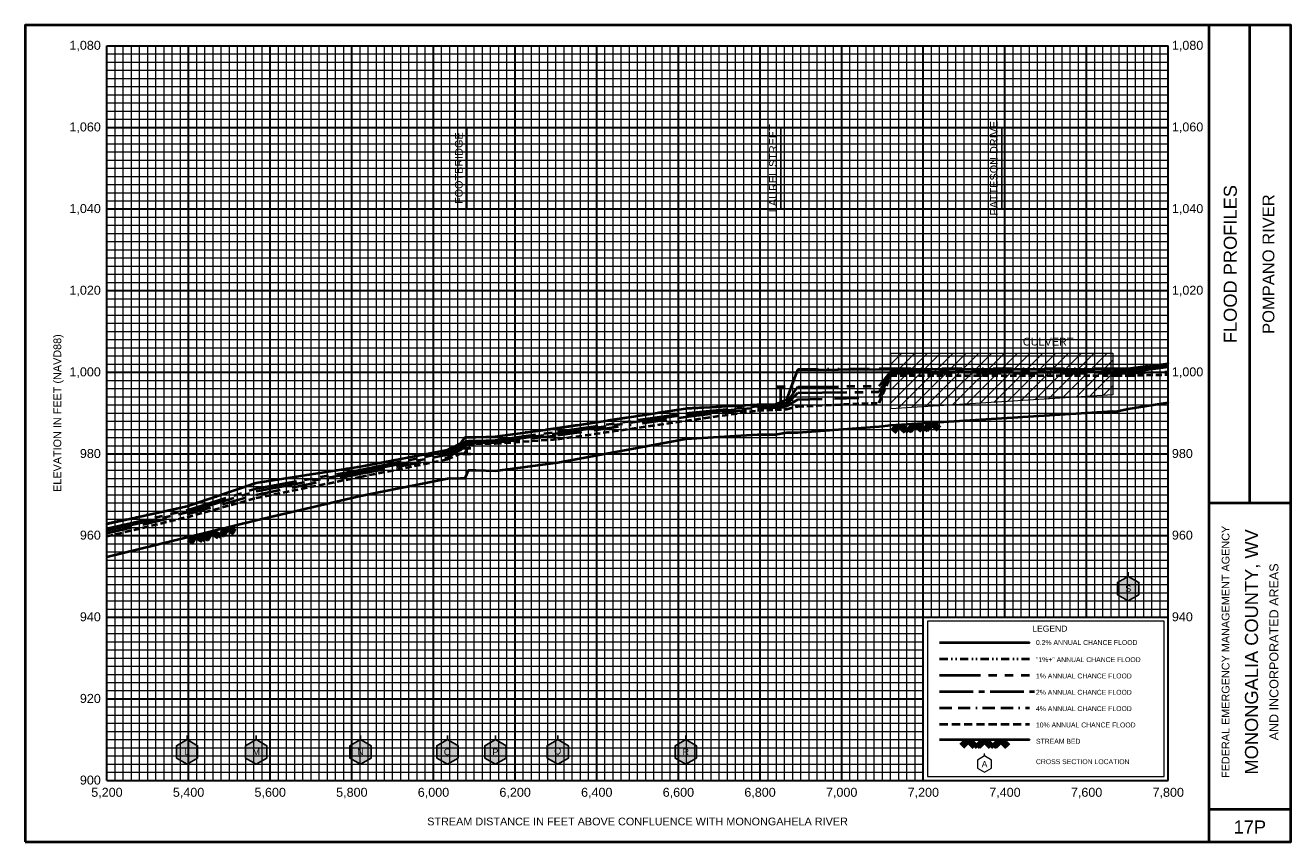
# Model space of a CAD drawing. Extents: x -200 to 18900, y -50 to 5850.
# Tile 5 of 7: x 7800 to 10900, y -50 to 1950. Entities that reach past the tile are written whole.
import ezdxf
from ezdxf.enums import TextEntityAlignment as Align

# ---------------------------------------------------------------- set-up
doc = ezdxf.new("R2010")
doc.units = 0
doc.header["$LTSCALE"] = 200
for name, pattern in [('BORDERX2', [3.5, 1, -0.5, 1, -0.5, 0, -0.5]), ('CENTER2', [1.125, 0.75, -0.125, 0.125, -0.125]), ('DIVIDE', [1.25, 0.5, -0.25, 0, -0.25, 0, -0.25]), ('HIDDEN', [0.375, 0.25, -0.125]), ('PHANTOM2', [1.25, 0.625, -0.125, 0.125, -0.125, 0.125, -0.125])]:
    doc.linetypes.add(name, pattern=pattern)
for name, color, linetype, lineweight in [('BORDERLINE', 7, 'Continuous', 40), ('BRIDGE', 7, 'Continuous', 40), ('CULVERT', 7, 'Continuous', 0), ('GRID_MAJOR', 7, 'Continuous', 30), ('GRID_MINOR', 7, 'Continuous', 5), ('GRIDS', 7, 'Continuous', 20), ('LEGEND_BOX', 7, 'Continuous', 20), ('LEGEND_XSEC', 7, 'Continuous', 20), ('ROCK', 5, 'Continuous', 40), ('STREAM', 5, 'Continuous', 40), ('TEXT', 7, 'Continuous', 25), ('WS10', 6, 'HIDDEN', 40), ('WS100', 2, 'PHANTOM2', 40), ('WS1PLUS', 1, 'DIVIDE', 40), ('WS25', 14, 'BORDERX2', 40), ('WS50', 143, 'CENTER2', 40), ('WS500', 4, 'Continuous', 40), ('XSEC', 7, 'Continuous', 25), ('XSECTEXTLINE', 7, 'Continuous', 25)]:
    doc.layers.add(name, color=color, linetype=linetype, lineweight=lineweight)
doc.styles.get("Standard").update_dxf_attribs({"font": 'Arial', "height": 20})

# ---------------------------------------------------------------- blocks, each defined once
blk = doc.blocks.new('BORDER')
at = {"layer": 'BORDERLINE', "transparency": 33554687}
blk.add_line((14, 3.4), (14, 9.25), dxfattribs=at)
blk.add_lwpolyline([(-1, -0.75), (14.5, -0.75), (14.5, 9.25), (-1, 9.25), (-1, -0.75)], close=True, dxfattribs=at)
for points in [[(13.5, -0.75), (13.5, 9.25)], [(13.5, 3.4), (14.5, 3.4)], [(13.5, -0.35), (14.5, -0.35)]]:
    blk.add_lwpolyline(points, dxfattribs=at)
at = {"layer": 'GRID_MAJOR', "linetype": 'Continuous', "transparency": 33554687}
for p, q in [((11, 2), (11, 9)), ((12, 2), (12, 9))]:
    blk.add_line(p, q, dxfattribs=at)
at = {"layer": 'GRID_MAJOR', "transparency": 33554687}
blk.add_line((0, 1), (10, 1), dxfattribs=at)
for points in [[(0, 0), (0, 9)], [(0, 9), (13, 9)], [(1, 0), (1, 9)], [(2, 0), (2, 9)], [(3, 0), (3, 9)], [(4, 0), (4, 9)], [(5, 0), (5, 9)], [(6, 0), (6, 9)], [(7, 0), (7, 9)], [(8, 0), (8, 9)], [(9, 0), (9, 9)], [(10, 0), (10, 9)], [(13, 0), (13, 9)], [(0, 7), (13, 7)], [(0, 6), (13, 6)], [(0, 5), (13, 5)], [(0, 4), (13, 4)], [(0, 3), (13, 3)], [(0, 2), (13, 2)], [(0, 0), (13, 0)]]:
    blk.add_lwpolyline(points, dxfattribs=at)
at = {"layer": 'GRID_MAJOR', "linetype": 'Continuous', "transparency": 33554687}
blk.add_lwpolyline([(0, 8), (13, 8)], dxfattribs=at)
at = {"layer": 'GRID_MINOR', "color": 8, "linetype": 'Continuous', "transparency": 33554687}
for points in [[(0.1, 0), (0.1, 9)], [(0.2, 0), (0.2, 9)], [(0.3, 0), (0.3, 9)], [(0.4, 0), (0.4, 9)], [(0.5, 0), (0.5, 9)], [(0.6, 0), (0.6, 9)], [(0.7, 0), (0.7, 9)], [(0.8, 0), (0.8, 9)], [(0.9, 0), (0.9, 9)], [(1.1, 0), (1.1, 9)], [(1.2, 0), (1.2, 9)], [(1.3, 0), (1.3, 9)], [(1.4, 0), (1.4, 9)], [(1.5, 0), (1.5, 9)], [(1.6, 0), (1.6, 9)], [(1.7, 0), (1.7, 9)], [(1.8, 0), (1.8, 9)], [(1.9, 0), (1.9, 9)], [(2.1, 0), (2.1, 9)], [(2.2, 0), (2.2, 9)], [(2.3, 0), (2.3, 9)], [(2.4, 0), (2.4, 9)], [(2.5, 0), (2.5, 9)], [(2.6, 0), (2.6, 9)], [(2.7, 0), (2.7, 9)], [(2.8, 0), (2.8, 9)], [(2.9, 0), (2.9, 9)], [(3.1, 0), (3.1, 9)], [(3.2, 0), (3.2, 9)], [(3.3, 0), (3.3, 9)], [(3.4, 0), (3.4, 9)], [(3.5, 0), (3.5, 9)], [(3.6, 0), (3.6, 9)], [(3.7, 0), (3.7, 9)], [(3.8, 0), (3.8, 9)], [(3.9, 0), (3.9, 9)], [(4.1, 0), (4.1, 9)], [(4.2, 0), (4.2, 9)], [(4.3, 0), (4.3, 9)], [(4.4, 0), (4.4, 9)], [(4.5, 0), (4.5, 9)], [(4.6, 0), (4.6, 9)], [(4.7, 0), (4.7, 9)], [(4.8, 0), (4.8, 9)], [(4.9, 0), (4.9, 9)], [(5.1, 0), (5.1, 9)], [(5.2, 0), (5.2, 9)], [(5.3, 0), (5.3, 9)], [(5.4, 0), (5.4, 9)], [(5.5, 0), (5.5, 9)], [(5.6, 0), (5.6, 9)], [(5.7, 0), (5.7, 9)], [(5.8, 0), (5.8, 9)], [(5.9, 0), (5.9, 9)], [(6.1, 0), (6.1, 9)], [(6.2, 0), (6.2, 9)], [(6.3, 0), (6.3, 9)], [(6.4, 0), (6.4, 9)], [(6.5, 0), (6.5, 9)], [(6.6, 0), (6.6, 9)], [(6.7, 0), (6.7, 9)], [(6.8, 0), (6.8, 9)], [(6.9, 0), (6.9, 9)], [(7.1, 0), (7.1, 9)], [(7.2, 0), (7.2, 9)], [(7.3, 0), (7.3, 9)], [(7.4, 0), (7.4, 9)], [(7.5, 0), (7.5, 9)], [(7.6, 0), (7.6, 9)], [(7.7, 0), (7.7, 9)], [(7.8, 0), (7.8, 9)], [(7.9, 0), (7.9, 9)], [(8.1, 0), (8.1, 9)], [(8.2, 0), (8.2, 9)], [(8.3, 0), (8.3, 9)], [(8.4, 0), (8.4, 9)], [(8.5, 0), (8.5, 9)], [(8.6, 0), (8.6, 9)], [(8.7, 0), (8.7, 9)], [(8.8, 0), (8.8, 9)], [(8.9, 0), (8.9, 9)], [(9.1, 0), (9.1, 9)], [(9.2, 0), (9.2, 9)], [(9.3, 0), (9.3, 9)], [(9.4, 0), (9.4, 9)], [(9.5, 0), (9.5, 9)], [(9.6, 0), (9.6, 9)], [(9.7, 0), (9.7, 9)], [(9.8, 0), (9.8, 9)], [(9.9, 0), (9.9, 9)], [(10.1, 2), (10.1, 9)], [(10.2, 2), (10.2, 9)], [(10.3, 2), (10.3, 9)], [(10.4, 2), (10.4, 9)], [(10.5, 2), (10.5, 9)], [(10.6, 2), (10.6, 9)], [(10.7, 2), (10.7, 9)], [(10.8, 2), (10.8, 9)], [(10.9, 2), (10.9, 9)], [(11.1, 2), (11.1, 9)], [(11.2, 2), (11.2, 9)], [(11.3, 2), (11.3, 9)], [(11.4, 2), (11.4, 9)], [(11.5, 2), (11.5, 9)], [(11.6, 2), (11.6, 9)], [(11.7, 2), (11.7, 9)], [(11.8, 2), (11.8, 9)], [(11.9, 2), (11.9, 9)], [(12.1, 2), (12.1, 9)], [(12.2, 2), (12.2, 9)], [(12.3, 2), (12.3, 9)], [(12.4, 2), (12.4, 9)], [(12.5, 2), (12.5, 9)], [(12.6, 2), (12.6, 9)], [(12.7, 2), (12.7, 9)], [(12.8, 2), (12.8, 9)], [(12.9, 2), (12.9, 9)], [(0, 8.9), (13, 8.9)], [(0, 8.8), (13, 8.8)], [(0, 8.7), (13, 8.7)], [(0, 8.6), (13, 8.6)], [(0, 8.5), (13, 8.5)], [(0, 8.4), (13, 8.4)], [(0, 8.3), (13, 8.3)], [(0, 8.2), (13, 8.2)], [(0, 8.1), (13, 8.1)], [(0, 7.9), (13, 7.9)], [(0, 7.8), (13, 7.8)], [(0, 7.7), (13, 7.7)], [(0, 7.6), (13, 7.6)], [(0, 7.5), (13, 7.5)], [(0, 7.4), (13, 7.4)], [(0, 7.3), (13, 7.3)], [(0, 7.2), (13, 7.2)], [(0, 7.1), (13, 7.1)], [(0, 6.9), (13, 6.9)], [(0, 6.8), (13, 6.8)], [(0, 6.7), (13, 6.7)], [(0, 6.6), (13, 6.6)], [(0, 6.5), (13, 6.5)], [(0, 6.4), (13, 6.4)], [(0, 6.3), (13, 6.3)], [(0, 6.2), (13, 6.2)], [(0, 6.1), (13, 6.1)], [(0, 5.9), (13, 5.9)], [(0, 5.8), (13, 5.8)], [(0, 5.7), (13, 5.7)], [(0, 5.6), (13, 5.6)], [(0, 5.5), (13, 5.5)], [(0, 5.4), (13, 5.4)], [(0, 5.3), (13, 5.3)], [(0, 5.2), (13, 5.2)], [(0, 5.1), (13, 5.1)], [(0, 4.9), (13, 4.9)], [(0, 4.8), (13, 4.8)], [(0, 4.7), (13, 4.7)], [(0, 4.6), (13, 4.6)], [(0, 4.5), (13, 4.5)], [(0, 4.4), (13, 4.4)], [(0, 4.3), (13, 4.3)], [(0, 4.2), (13, 4.2)], [(0, 4.1), (13, 4.1)], [(0, 3.9), (13, 3.9)], [(0, 3.8), (13, 3.8)], [(0, 3.7), (13, 3.7)], [(0, 3.6), (13, 3.6)], [(0, 3.5), (13, 3.5)], [(0, 3.4), (13, 3.4)], [(0, 3.3), (13, 3.3)], [(0, 3.2), (13, 3.2)], [(0, 3.1), (13, 3.1)], [(0, 2.9), (13, 2.9)], [(0, 2.8), (13, 2.8)], [(0, 2.7), (13, 2.7)], [(0, 2.6), (13, 2.6)], [(0, 2.5), (13, 2.5)], [(0, 2.4), (13, 2.4)], [(0, 2.3), (13, 2.3)], [(0, 2.2), (13, 2.2)], [(0, 2.1), (13, 2.1)], [(0, 1.9), (10, 1.9)], [(0, 1.8), (10, 1.8)], [(0, 1.7), (10, 1.7)], [(0, 1.6), (10, 1.6)], [(0, 1.5), (10, 1.5)], [(0, 1.4), (10, 1.4)], [(0, 1.3), (10, 1.3)], [(0, 1.2), (10, 1.2)], [(0, 1.1), (10, 1.1)], [(0, 0.9), (10, 0.9)], [(0, 0.8), (10, 0.8)], [(0, 0.7), (10, 0.7)], [(0, 0.6), (10, 0.6)], [(0, 0.5), (10, 0.5)], [(0, 0.4), (10, 0.4)], [(0, 0.3), (10, 0.3)], [(0, 0.2), (10, 0.2)], [(0, 0.1), (10, 0.1)]]:
    blk.add_lwpolyline(points, dxfattribs=at)
blk = doc.blocks.new('ROCK', base_point=(0.312992, 0.001282))
at = {"layer": 'ROCK', "color": 5, "transparency": 33554687}
for p, q in [((0.375301, 0.001282), (0.312992, -0.061027)), ((0.412987, 0.001282), (0.331835, -0.07987)), ((0.450728, 0.001282), (0.350678, -0.098768)), ((0.450728, 0.001282), (0.550778, -0.098768)), ((0.575401, 0.001282), (0.513092, -0.061027)), ((0.613087, 0.001282), (0.531935, -0.07987)), ((0.650828, 0.001282), (0.550778, -0.098768)), ((0.650828, 0.001282), (0.750878, -0.098768)), ((0.775501, 0.001282), (0.713192, -0.061027)), ((0.813187, 0.001282), (0.732035, -0.07987)), ((0.850928, 0.001282), (0.750878, -0.098768)), ((0.850928, 0.001282), (0.913234, -0.06103)), ((0.413042, -0.036404), (0.475407, -0.098768)), ((0.431885, -0.017561), (0.513092, -0.098768)), ((0.613142, -0.036404), (0.675507, -0.098768)), ((0.631985, -0.017561), (0.713192, -0.098768)), ((0.813242, -0.036404), (0.875607, -0.098768)), ((0.832085, -0.017561), (0.895905, -0.08317))]:
    blk.add_line(p, q, dxfattribs=at)
blk = doc.blocks.new('BAR')
at = {"layer": 'BRIDGE', "color": 1, "transparency": 33554687}
blk.add_line((-0.05, 0), (0.05, 0), dxfattribs=at)

msp = doc.modelspace()

# ---------------------------------------------------------------- hatches: boundary and pattern name
at = {"layer": 'CULVERT'}
h = msp.add_hatch(dxfattribs=at)
h.set_pattern_fill('ANSI31', color=9, scale=7, style=0, pattern_type=2)
h.paths.add_polyline_path([(9920.4, 1010.1), (9920.4, 1147), (10464.4, 1146.7), (10464.4, 1045)], flags=0)
at = {"layer": 'XSEC', "linetype": 'Continuous'}
for points in [[(10502.1, 600), (10476.1, 585), (10476.1, 555), (10502.1, 540), (10528.1, 555), (10528.1, 585)], [(8196.2, 200), (8170.2, 185), (8170.2, 155), (8196.2, 140), (8222.2, 155), (8222.2, 185)], [(8365.7, 200), (8339.7, 185), (8339.7, 155), (8365.7, 140), (8391.7, 155), (8391.7, 185)], [(8621.2, 200), (8595.2, 185), (8595.2, 155), (8621.2, 140), (8647.2, 155), (8647.2, 185)], [(8834.1, 200), (8808.1, 185), (8808.1, 155), (8834.1, 140), (8860.1, 155), (8860.1, 185)], [(8951.8, 200), (8925.8, 185), (8925.8, 155), (8951.8, 140), (8977.8, 155), (8977.8, 185)], [(9104.4, 200), (9078.5, 185), (9078.5, 155), (9104.4, 140), (9130.4, 155), (9130.4, 185)], [(9418.1, 200), (9392.2, 185), (9392.2, 155), (9418.1, 140), (9444.1, 155), (9444.1, 185)]]:
    msp.add_hatch(color=255, dxfattribs=at).paths.add_polyline_path(points, flags=0)

# ---------------------------------------------------------------- linework, layer by layer
at = {"layer": 'BRIDGE', "color": 1, "transparency": 33554687}
for p, q in [((9651.3, 1014.4), (9651.3, 1065.3)), ((8881.7, 900.4), (8881.7, 914.2))]:
    msp.add_line(p, q, dxfattribs=at)
at = {"layer": 'CULVERT', "transparency": 33554687}
msp.add_lwpolyline([(9920.4, 1010.1), (9920.4, 1147), (10464.4, 1146.7), (10464.4, 1045)], close=True, dxfattribs=at)
at = {"layer": 'LEGEND_BOX', "color": 0, "ltscale": 0.8, "transparency": 33554687}
msp.add_lwpolyline([(10010, 490), (10010, 110), (10590, 110), (10590, 490), (10010, 490), (10010, 490)], dxfattribs=at)
at = {"layer": 'LEGEND_XSEC', "color": 0, "transparency": 33554687}
msp.add_lwpolyline([(10150, 160), (10132.7, 150), (10132.7, 130), (10150, 120), (10167.3, 130), (10167.3, 150), (10150, 160), (10150, 166), (10150, 166)], dxfattribs=at)
at = {"layer": 'STREAM', "color": 5, "transparency": 33554687}
msp.add_lwpolyline([(8000, 648.1), (8196.2, 696.2), (8365.7, 737.3), (8621.2, 797.7), (8834.1, 839.6), (8866.5, 840.6), (8877.7, 840.6), (8885.7, 860), (8903.7, 860), (8951.8, 858.7), (9104.4, 879.1), (9418.1, 936.6), (9594.1, 947.2), (9637.3, 947.2), (9665.3, 952.8), (9692.3, 952.8), (9891.7, 966.8), (9920.4, 970.1), (10464.4, 1005), (10471.9, 1004), (10502.1, 1010.5), (10600, 1026.2), (10600, 1026.2)], dxfattribs=at)
at = {"layer": 'STREAM', "color": 5, "ltscale": 0.4, "transparency": 33554687}
msp.add_lwpolyline([(10040, 200), (10260, 200), (10260, 200)], dxfattribs=at)
at = {"layer": 'WS10', "color": 6, "ltscale": 0.3, "transparency": 33554687}
msp.add_lwpolyline([(8000, 698.2), (8196.2, 745.4), (8365.7, 792.2), (8621.2, 843.9), (8834.1, 886.9), (8866.5, 901.4), (8877.7, 902.2), (8885.7, 919.5), (8903.7, 925), (8951.8, 925.5), (9104.4, 936.1), (9418.1, 981.2), (9594.1, 1006.4), (9637.3, 1008.4), (9665.3, 1009.7), (9692.3, 1016.4), (9891.7, 1025.5), (9920.4, 1092.1), (10464.4, 1092.1), (10471.9, 1092.1), (10502.1, 1092.1), (10600, 1094.4), (10600, 1094.4)], dxfattribs=at)
at = {"layer": 'WS10', "color": 6, "ltscale": 0.4, "transparency": 33554687}
msp.add_lwpolyline([(10040, 238), (10260, 238), (10260, 238)], dxfattribs=at)
at = {"layer": 'WS100', "color": 2, "ltscale": 0.8, "transparency": 33554687}
for points in [[(8000, 717.2), (8196.2, 762), (8365.7, 815.3), (8621.2, 861), (8834.1, 904.6), (8866.5, 918.5), (8877.7, 931.3), (8885.7, 931.8), (8903.7, 932.3), (8951.8, 934), (9104.4, 954.5), (9418.1, 1000), (9594.1, 1017.1), (9637.3, 1018.2), (9665.3, 1025.5), (9692.3, 1064.6), (9891.7, 1066.3), (9920.4, 1101.8), (10464.4, 1101.8), (10471.9, 1101.8), (10502.1, 1101.8), (10600, 1115.6), (10600, 1115.6)], [(10040, 358), (10260, 358), (10260, 358)]]:
    msp.add_lwpolyline(points, dxfattribs=at)
at = {"layer": 'WS1PLUS', "color": 1, "ltscale": 0.5, "transparency": 33554687}
msp.add_lwpolyline([(8000, 729.2), (8196.2, 772), (8365.7, 829.4), (8621.2, 869.2), (8834.1, 909.9), (8866.5, 925.1), (8877.7, 940.8), (8885.7, 941), (8903.7, 941), (8951.8, 942.7), (9104.4, 963.6), (9418.1, 1011.7), (9594.1, 1021), (9637.3, 1021), (9665.3, 1033.3), (9692.3, 1107.3), (9891.7, 1109.4), (9920.4, 1109.4), (10464.4, 1109.4), (10471.9, 1109.4), (10502.1, 1109.4), (10600, 1122), (10600, 1122)], dxfattribs=at)
at = {"layer": 'WS1PLUS', "color": 1, "ltscale": 0.2, "transparency": 33554687}
msp.add_lwpolyline([(10040, 398), (10260, 398), (10260, 398)], dxfattribs=at)
at = {"layer": 'WS25', "color": 14, "ltscale": 0.3, "transparency": 33554687}
msp.add_lwpolyline([(8000, 706.1), (8196.2, 752.5), (8365.7, 799.9), (8621.2, 851.8), (8834.1, 891.6), (8866.5, 909.5), (8877.7, 921.7), (8885.7, 923), (8903.7, 927.3), (8951.8, 928), (9104.4, 945.6), (9418.1, 990.9), (9594.1, 1011.2), (9637.3, 1013.6), (9665.3, 1017), (9692.3, 1033.7), (9891.7, 1038.5), (9920.4, 1097.6), (10464.4, 1097.6), (10471.9, 1097.6), (10502.1, 1097.6), (10600, 1101.5), (10600, 1101.5)], dxfattribs=at)
at = {"layer": 'WS25', "color": 14, "ltscale": 0.15, "transparency": 33554687}
msp.add_lwpolyline([(10040, 278), (10260, 278), (10260, 278)], dxfattribs=at)
at = {"layer": 'WS50', "color": 143, "ltscale": 0.8, "transparency": 33554687}
msp.add_lwpolyline([(8000, 712), (8196.2, 757.6), (8365.7, 808.7), (8621.2, 856.9), (8834.1, 898.2), (8866.5, 914.6), (8877.7, 927.4), (8885.7, 928), (8903.7, 929.1), (8951.8, 930.3), (9104.4, 950.7), (9418.1, 996.9), (9594.1, 1014), (9637.3, 1016.3), (9665.3, 1021.8), (9692.3, 1049.5), (9891.7, 1052.1), (9920.4, 1100), (10464.4, 1100), (10471.9, 1100), (10502.1, 1100), (10600, 1113.2), (10600, 1113.2)], dxfattribs=at)
at = {"layer": 'WS50', "color": 143, "ltscale": 0.55, "transparency": 33554687}
msp.add_lwpolyline([(10040, 318), (10272, 318), (10272, 318)], dxfattribs=at)
at = {"layer": 'WS500', "color": 4, "ltscale": 0.8, "transparency": 33554687}
for points in [[(8000, 728.9), (8196.2, 771.8), (8365.7, 829.2), (8621.2, 869), (8834.1, 909.7), (8866.5, 925), (8877.7, 940.6), (8885.7, 940.9), (8903.7, 940.9), (8951.8, 942.6), (9104.4, 963.4), (9418.1, 1011.6), (9594.1, 1020.9), (9637.3, 1020.9), (9665.3, 1033.1), (9692.3, 1106), (9891.7, 1108), (9920.4, 1108), (10464.4, 1108), (10471.9, 1108), (10502.1, 1108), (10600, 1121.3), (10600, 1121.3)], [(10040, 438), (10260, 438), (10260, 438)]]:
    msp.add_lwpolyline(points, dxfattribs=at)
at = {"layer": 'XSEC', "color": 0, "transparency": 33554687}
for points in [[(10502.1, 600), (10476.1, 585), (10476.1, 555), (10502.1, 540), (10528.1, 555), (10528.1, 585), (10502.1, 600), (10502.1, 610), (10502.1, 610)], [(10502.1, 600), (10476.1, 585), (10476.1, 555), (10502.1, 540), (10528.1, 555), (10528.1, 585), (10502.1, 600)], [(8196.2, 200), (8170.2, 185), (8170.2, 155), (8196.2, 140), (8222.2, 155), (8222.2, 185), (8196.2, 200), (8196.2, 210), (8196.2, 210)], [(8196.2, 200), (8170.2, 185), (8170.2, 155), (8196.2, 140), (8222.2, 155), (8222.2, 185), (8196.2, 200)], [(8365.7, 200), (8339.7, 185), (8339.7, 155), (8365.7, 140), (8391.7, 155), (8391.7, 185), (8365.7, 200), (8365.7, 210), (8365.7, 210)], [(8365.7, 200), (8339.7, 185), (8339.7, 155), (8365.7, 140), (8391.7, 155), (8391.7, 185), (8365.7, 200)], [(8621.2, 200), (8595.2, 185), (8595.2, 155), (8621.2, 140), (8647.2, 155), (8647.2, 185), (8621.2, 200), (8621.2, 210), (8621.2, 210)], [(8621.2, 200), (8595.2, 185), (8595.2, 155), (8621.2, 140), (8647.2, 155), (8647.2, 185), (8621.2, 200)], [(8834.1, 200), (8808.1, 185), (8808.1, 155), (8834.1, 140), (8860.1, 155), (8860.1, 185), (8834.1, 200), (8834.1, 210), (8834.1, 210)], [(8834.1, 200), (8808.1, 185), (8808.1, 155), (8834.1, 140), (8860.1, 155), (8860.1, 185), (8834.1, 200)], [(8951.8, 200), (8925.8, 185), (8925.8, 155), (8951.8, 140), (8977.8, 155), (8977.8, 185), (8951.8, 200), (8951.8, 210), (8951.8, 210)], [(8951.8, 200), (8925.8, 185), (8925.8, 155), (8951.8, 140), (8977.8, 155), (8977.8, 185), (8951.8, 200)], [(9104.4, 200), (9078.5, 185), (9078.5, 155), (9104.4, 140), (9130.4, 155), (9130.4, 185), (9104.4, 200), (9104.4, 210), (9104.4, 210)], [(9104.4, 200), (9078.5, 185), (9078.5, 155), (9104.4, 140), (9130.4, 155), (9130.4, 185), (9104.4, 200)], [(9418.1, 200), (9392.2, 185), (9392.2, 155), (9418.1, 140), (9444.1, 155), (9444.1, 185), (9418.1, 200), (9418.1, 210), (9418.1, 210)], [(9418.1, 200), (9392.2, 185), (9392.2, 155), (9418.1, 140), (9444.1, 155), (9444.1, 185), (9418.1, 200)]]:
    msp.add_lwpolyline(points, dxfattribs=at)
at = {"layer": 'XSECTEXTLINE', "color": 0, "transparency": 33554687}
for points in [[(8881.7, 1500), (8881.7, 1700), (8881.7, 1700)], [(9651.3, 1500), (9651.3, 1700), (9651.3, 1700)], [(10192.4, 1500), (10192.4, 1700), (10192.4, 1700)]]:
    msp.add_lwpolyline(points, dxfattribs=at)

# ---------------------------------------------------------------- block references
at = {"layer": 'BRIDGE', "transparency": 33554687, "xscale": 200, "yscale": 200, "zscale": 200}
for p in [(9651.3, 1065.3), (9651.3, 1014.4), (8881.7, 914.2), (8881.7, 900.4)]:
    msp.add_blockref('BAR', p, dxfattribs=at)
at = {"layer": 'GRIDS', "transparency": 33554687, "xscale": 200, "yscale": 200, "zscale": 200}
msp.add_blockref('BORDER', (8000, 100), dxfattribs=at)
at = {"layer": 'ROCK', "color": 5, "transparency": 33554687, "xscale": 200, "yscale": 200, "zscale": 200}
for p, rotation in [((9920.4, 970.1), 3.670736), ((8196.2, 696.2), 13.632349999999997)]:
    msp.add_blockref('ROCK', p, dxfattribs=dict(at, rotation=rotation))
msp.add_blockref('ROCK', (10090, 200), dxfattribs=at)

# ---------------------------------------------------------------- texts
at = {"layer": 'TEXT', "color": 0, "transparency": 33554687}
for s, p in [('1,080', (7985, 1890)), ('1,060', (7985, 1690)), ('1,040', (7985, 1490)), ('1,020', (7985, 1290)), ('1,000', (7985, 1090)), ('980', (7985, 890)), ('960', (7985, 690)), ('940', (7985, 490)), ('920', (7985, 290)), ('900', (7985, 90))]:
    msp.add_text(s, height=22, dxfattribs=at).set_placement(p, align=Align.RIGHT)
for s, p in [('1,080', (10609, 1890)), ('1,060', (10609, 1690)), ('1,040', (10609, 1490)), ('1,020', (10609, 1290)), ('1,000', (10609, 1090)), ('980', (10609, 890)), ('960', (10609, 690)), ('940', (10609, 490))]:
    msp.add_text(s, height=22, dxfattribs=at).set_placement(p)
at = {"layer": 'TEXT', "transparency": 33554687}
for s, height, p in [('FOOTBRIDGE', 19, (8871.7, 1600)), ('LAUREL STREET', 19, (9641.3, 1600)), ('PATTESON DRIVE', 19, (10182.4, 1600)), ('FLOOD PROFILES', 32, (10768, 1365)), ('POMPANO RIVER', 29, (10860, 1365)), ('ELEVATION IN FEET (NAVD88)', 19, (7888, 1000)), ('FEDERAL EMERGENCY MANAGEMENT AGENCY', 19, (10750, 415)), ('MONONGALIA COUNTY, WV', 32, (10820, 415)), ('AND INCORPORATED AREAS', 22, (10870, 415))]:
    msp.add_text(s, height=height, rotation=90, dxfattribs=at).set_placement(p, align=Align.CENTER)
for s, height, p in [('CULVERT', 19, (10305.9, 1165.5)), ('5,200', 22, (8000, 60)), ('5,400', 22, (8200, 60)), ('5,600', 22, (8400, 60)), ('5,800', 22, (8600, 60)), ('6,000', 22, (8800, 60)), ('6,200', 22, (9000, 60)), ('6,400', 22, (9200, 60)), ('6,600', 22, (9400, 60)), ('6,800', 22, (9600, 60)), ('7,000', 22, (9800, 60)), ('7,200', 22, (10000, 60)), ('7,400', 22, (10200, 60)), ('7,600', 22, (10400, 60)), ('7,800', 22, (10600, 60)), ('STREAM DISTANCE IN FEET ABOVE CONFLUENCE WITH MONONGAHELA RIVER', 19, (9300, -10)), ('17P', 32, (10800, -30))]:
    msp.add_text(s, height=height, dxfattribs=at).set_placement(p, align=Align.CENTER)
at = {"layer": 'TEXT', "color": 1, "transparency": 33554687}
for s, p in [('S', (10502.1, 570)), ('L', (8196.2, 170)), ('M', (8365.7, 170)), ('N', (8621.2, 170)), ('O', (8834.1, 170)), ('P', (8951.8, 170)), ('Q', (9104.4, 170)), ('R', (9418.1, 170))]:
    msp.add_text(s, height=16, dxfattribs=at).set_placement(p, align=Align.MIDDLE)
at = {"layer": 'TEXT', "transparency": 33554687}
msp.add_text('LEGEND', height=15, dxfattribs=at).set_placement((10310, 460), align=Align.BOTTOM_CENTER)
for s, p in [('0.2% ANNUAL CHANCE FLOOD', (10276, 432)), ('"1%+" ANNUAL CHANCE FLOOD', (10276, 390)), ('1% ANNUAL CHANCE FLOOD', (10276, 350)), ('2% ANNUAL CHANCE FLOOD', (10276, 310)), ('4% ANNUAL CHANCE FLOOD', (10276, 270)), ('10% ANNUAL CHANCE FLOOD', (10276, 230)), ('STREAM BED', (10276, 190)), ('CROSS SECTION LOCATION', (10276, 140))]:
    msp.add_text(s, height=12, dxfattribs=at).set_placement(p)
msp.add_text('A', height=15, dxfattribs=at).set_placement((10150, 140), align=Align.MIDDLE)

doc.saveas('drawing.dxf')
